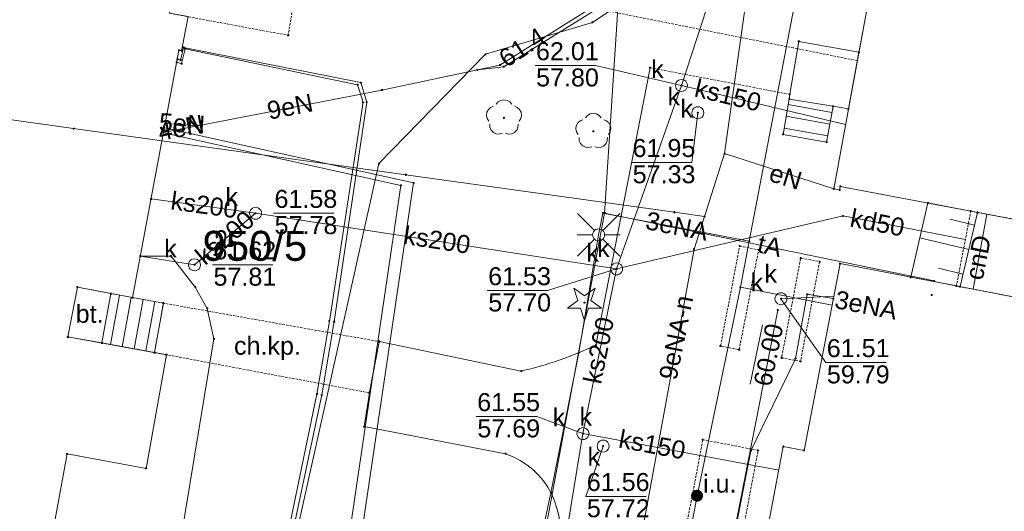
# Paper-space layout 'A-01 PLAN SYTUACYJNY' of a CAD drawing. Header units: millimetres. Extents: x 0 to 900, y 0 to 750.
# Tile 52 of 105: x 419 to 502, y 407 to 448. Entities that reach past the tile are written whole.
import ezdxf
from ezdxf.xclip import XClip

# ---------------------------------------------------------------- set-up
doc = ezdxf.new("R2010")
doc.units = ezdxf.units.MM
doc.header["$MEASUREMENT"] = 0
doc.header["$XCLIPFRAME"] = 0
for name, pattern in [('PRZER2-1', [1.5, 1, -0.5]), ('PRZER2_5-1', [3500, 2500, -1000]), ('PRZER3-1', [4000, 3000, -1000])]:
    doc.linetypes.add(name, pattern=pattern)
doc.layers.add('A_mapa_Nr_pióra__2', color=8, linetype='Continuous', lineweight=13)
doc.layers.add('A_podrys', color=7, linetype='Continuous')
doc.styles.add('STYL_AUTOMATYCZNY_1', font='arial.ttf')

# ---------------------------------------------------------------- blocks, each defined once
blk = doc.blocks.new('Rysunek_3_3', base_point=(-1239.757, 488.381))
at = {"layer": 'A_mapa_Nr_pióra__2', "linetype": 'Continuous', "lineweight": 13}
for points in [[(459.447, 444.675), (459.45, 444.652), (459.459, 444.63), (459.474, 444.612), (459.492, 444.598), (459.514, 444.589), (459.537, 444.585), (459.56, 444.589), (459.582, 444.598), (459.601, 444.612), (459.615, 444.63), (459.624, 444.652), (459.627, 444.675), (459.624, 444.699), (459.615, 444.72), (459.601, 444.739), (459.582, 444.753), (459.56, 444.762), (459.537, 444.765), (459.514, 444.762), (459.492, 444.753), (459.474, 444.739), (459.459, 444.72), (459.45, 444.699)], [(474.607, 442.975), (474.61, 442.952), (474.619, 442.93), (474.634, 442.912), (474.652, 442.898), (474.674, 442.889), (474.697, 442.885), (474.72, 442.889), (474.742, 442.898), (474.761, 442.912), (474.775, 442.93), (474.784, 442.952), (474.787, 442.975), (474.784, 442.999), (474.775, 443.02), (474.761, 443.039), (474.742, 443.053), (474.72, 443.062), (474.697, 443.065), (474.674, 443.062), (474.652, 443.053), (474.634, 443.039), (474.619, 443.02), (474.61, 442.999)], [(475.974, 440.696), (475.977, 440.673), (475.986, 440.651), (476.001, 440.632), (476.019, 440.618), (476.041, 440.609), (476.064, 440.606), (476.088, 440.609), (476.109, 440.618), (476.128, 440.632), (476.142, 440.651), (476.151, 440.673), (476.154, 440.696), (476.151, 440.719), (476.142, 440.741), (476.128, 440.76), (476.109, 440.774), (476.088, 440.783), (476.064, 440.786), (476.041, 440.783), (476.019, 440.774), (476.001, 440.76), (475.986, 440.741), (475.977, 440.719)], [(459.877, 440.185), (459.905, 440.19), (459.93, 440.203), (459.95, 440.223), (459.963, 440.248), (459.967, 440.275), (459.963, 440.303), (459.95, 440.328), (459.93, 440.348), (459.905, 440.361), (459.877, 440.365), (459.849, 440.361), (459.824, 440.348), (459.804, 440.328), (459.792, 440.303), (459.787, 440.275), (459.792, 440.248), (459.804, 440.223), (459.824, 440.203), (459.849, 440.19)], [(467.337, 439.065), (467.365, 439.07), (467.39, 439.083), (467.41, 439.103), (467.423, 439.128), (467.427, 439.155), (467.423, 439.183), (467.41, 439.208), (467.39, 439.228), (467.365, 439.241), (467.337, 439.245), (467.309, 439.241), (467.284, 439.228), (467.264, 439.208), (467.252, 439.183), (467.247, 439.155), (467.252, 439.128), (467.264, 439.103), (467.284, 439.083), (467.309, 439.07)], [(439.047, 432.315), (439.05, 432.292), (439.059, 432.27), (439.074, 432.252), (439.092, 432.238), (439.114, 432.229), (439.137, 432.225), (439.16, 432.229), (439.182, 432.238), (439.201, 432.252), (439.215, 432.27), (439.224, 432.292), (439.227, 432.315), (439.224, 432.339), (439.215, 432.36), (439.201, 432.379), (439.182, 432.393), (439.16, 432.402), (439.137, 432.405), (439.114, 432.402), (439.092, 432.393), (439.074, 432.379), (439.059, 432.36), (439.05, 432.339)], [(433.947, 428.015), (433.95, 427.992), (433.959, 427.97), (433.974, 427.952), (433.992, 427.938), (434.014, 427.929), (434.037, 427.925), (434.06, 427.929), (434.082, 427.938), (434.101, 427.952), (434.115, 427.97), (434.124, 427.992), (434.127, 428.015), (434.124, 428.039), (434.115, 428.06), (434.101, 428.079), (434.082, 428.093), (434.06, 428.102), (434.037, 428.105), (434.014, 428.102), (433.992, 428.093), (433.974, 428.079), (433.959, 428.06), (433.95, 428.039)], [(469.196, 427.672), (469.199, 427.649), (469.208, 427.627), (469.222, 427.608), (469.241, 427.594), (469.263, 427.585), (469.286, 427.582), (469.309, 427.585), (469.331, 427.594), (469.35, 427.608), (469.364, 427.627), (469.373, 427.649), (469.376, 427.672), (469.373, 427.695), (469.364, 427.717), (469.35, 427.736), (469.331, 427.75), (469.309, 427.759), (469.286, 427.762), (469.263, 427.759), (469.241, 427.75), (469.222, 427.736), (469.208, 427.717), (469.199, 427.695)], [(482.913, 425.187), (482.916, 425.164), (482.925, 425.142), (482.939, 425.124), (482.958, 425.109), (482.98, 425.1), (483.003, 425.097), (483.026, 425.1), (483.048, 425.109), (483.067, 425.124), (483.081, 425.142), (483.09, 425.164), (483.093, 425.187), (483.09, 425.21), (483.081, 425.232), (483.067, 425.251), (483.048, 425.265), (483.026, 425.274), (483.003, 425.277), (482.98, 425.274), (482.958, 425.265), (482.939, 425.251), (482.925, 425.232), (482.916, 425.21)], [(466.597, 424.765), (466.625, 424.77), (466.65, 424.783), (466.67, 424.803), (466.683, 424.828), (466.687, 424.855), (466.683, 424.883), (466.67, 424.908), (466.65, 424.928), (466.625, 424.941), (466.597, 424.945), (466.569, 424.941), (466.544, 424.928), (466.524, 424.908), (466.512, 424.883), (466.507, 424.855), (466.512, 424.828), (466.524, 424.803), (466.544, 424.783), (466.569, 424.77)], [(482.652, 424.233), (482.655, 424.209), (482.664, 424.188), (482.679, 424.169), (482.697, 424.155), (482.719, 424.146), (482.742, 424.143), (482.766, 424.146), (482.787, 424.155), (482.806, 424.169), (482.82, 424.188), (482.829, 424.209), (482.832, 424.233), (482.829, 424.256), (482.82, 424.278), (482.806, 424.296), (482.787, 424.311), (482.766, 424.32), (482.742, 424.323), (482.719, 424.32), (482.697, 424.311), (482.679, 424.296), (482.664, 424.278), (482.655, 424.256)], [(466.382, 413.933), (466.385, 413.91), (466.394, 413.888), (466.408, 413.869), (466.427, 413.855), (466.449, 413.846), (466.472, 413.843), (466.495, 413.846), (466.517, 413.855), (466.535, 413.869), (466.55, 413.888), (466.559, 413.91), (466.562, 413.933), (466.559, 413.956), (466.55, 413.978), (466.535, 413.997), (466.517, 414.011), (466.495, 414.02), (466.472, 414.023), (466.449, 414.02), (466.427, 414.011), (466.408, 413.997), (466.394, 413.978), (466.385, 413.956)], [(468.066, 412.897), (468.069, 412.874), (468.078, 412.852), (468.093, 412.833), (468.111, 412.819), (468.133, 412.81), (468.156, 412.807), (468.18, 412.81), (468.201, 412.819), (468.22, 412.833), (468.234, 412.852), (468.243, 412.874), (468.246, 412.897), (468.243, 412.92), (468.234, 412.942), (468.22, 412.961), (468.201, 412.975), (468.18, 412.984), (468.156, 412.987), (468.133, 412.984), (468.111, 412.975), (468.093, 412.961), (468.078, 412.942), (468.069, 412.92)], [(475.497, 408.755), (475.514, 408.626), (475.564, 408.505), (475.644, 408.402), (475.747, 408.322), (475.868, 408.273), (475.997, 408.255), (476.127, 408.273), (476.247, 408.322), (476.351, 408.402), (476.43, 408.505), (476.48, 408.626), (476.497, 408.755), (476.48, 408.885), (476.43, 409.005), (476.351, 409.109), (476.247, 409.188), (476.127, 409.238), (475.997, 409.255), (475.868, 409.238), (475.747, 409.188), (475.644, 409.109), (475.564, 409.005), (475.514, 408.885)]]:
    blk.add_hatch(color=8, dxfattribs=at).paths.add_polyline_path(points)
at = {"layer": 'A_mapa_Nr_pióra__2', "color": 8, "linetype": 'Continuous', "lineweight": 13, "ltscale": 0.2, "flags": 128}
for points in [[(301.773, 580.211), (445.817, 553.215), (426.937, 454.795), (437.717, 452.735), (437.597, 452.255), (432.717, 453.135), (431.957, 448.995), (433.497, 448.715), (432.957, 445.875), (432.737, 445.895), (428.857, 425.275), (424.257, 426.155), (423.457, 421.995), (431.697, 420.515), (429.997, 411.035), (423.397, 412.235), (420.337, 395.615), (348.397, 409.235)], [(478.299, 437.295), (480.942, 456.046), (487.331, 468.395), (489.843, 481.109), (479.723, 483.028), (486.083, 513.712), (487.345, 518.934)], [(478.829, 507.56), (473.828, 484.145), (470.825, 471.525), (468.28, 432.335), (461.755, 397.381)], [(535.013, 496.627), (534.257, 492.555), (533.557, 491.115), (526.877, 464.735), (491.357, 470.575), (490.777, 467.235), (488.837, 462.675), (467.257, 448.235), (458.337, 445.575), (449.437, 436.455), (434.517, 369.515), (352.337, 384.355), (343.957, 404.295), (337.957, 418.795), (335.057, 431.195), (336.257, 439.715), (341.909, 465.907)], [(480.357, 429.975), (484.857, 453.515), (489.137, 476.755), (510.397, 472.715), (512.317, 480.295), (514.997, 494.235)], [(328.887, 466.595), (327.488, 457.093), (377.798, 447.583), (399.808, 443.422), (413.565, 440.822), (423.942, 439.379), (451.684, 435.522), (474.112, 432.404), (476.623, 432.055)], [(483.43, 466.923), (480.148, 459.708), (474.697, 442.975)], [(457.657, 444.275), (459.537, 444.675), (486.697, 461.695), (489.417, 463.175)], [(457.657, 444.275), (459.857, 444.535), (486.997, 461.415), (489.417, 463.175)], [(459.537, 444.675), (486.697, 461.695)], [(486.997, 461.415), (459.857, 444.535)], [(471.137, 313.655), (460.097, 315.315), (462.257, 327.975), (464.117, 342.075), (465.337, 350.735), (460.197, 358.395), (453.097, 368.815), (447.197, 376.515), (440.077, 388.815), (439.077, 391.215), (439.437, 393.995), (444.257, 417.235), (445.297, 423.315), (448.117, 441.575), (447.657, 443.035), (433.257, 446.035), (432.957, 444.795), (432.557, 444.895)], [(471.137, 313.655), (460.097, 315.315), (462.257, 327.975), (464.117, 342.075), (465.337, 350.735), (460.197, 358.395), (453.097, 368.815), (447.197, 376.515), (440.077, 388.815), (439.077, 391.215), (439.437, 393.995), (444.257, 417.235), (445.297, 423.315), (448.117, 441.575), (447.657, 443.035), (433.257, 446.035), (432.957, 444.795), (432.557, 444.895)], [(432.617, 445.155), (432.877, 445.095), (433.117, 446.155), (447.937, 443.215), (448.417, 441.595), (445.697, 423.275), (444.657, 417.155), (439.737, 393.935), (439.397, 391.295), (440.337, 388.935), (447.457, 376.695), (453.377, 368.975), (460.477, 358.535), (465.597, 350.695), (464.337, 342.035), (462.537, 327.995), (460.357, 315.475), (471.177, 313.855)], [(434.297, 439.615), (449.677, 442.595), (457.657, 444.275)], [(474.697, 442.975), (467.511, 444.634), (462.471, 444.634)], [(474.697, 442.975), (469.286, 427.672)], [(474.697, 442.975), (488.403, 439.725)], [(459.229, 441.402), (459.396, 441.601), (459.621, 441.73), (459.877, 441.775), (460.133, 441.73), (460.358, 441.601), (460.526, 441.402)], [(458.605, 440.007), (458.468, 440.227), (458.414, 440.482), (458.451, 440.739), (458.573, 440.968), (458.765, 441.143), (459.006, 441.24)], [(460.748, 441.24), (460.989, 441.143), (461.182, 440.968), (461.304, 440.739), (461.34, 440.482), (461.286, 440.227), (461.149, 440.007)], [(476.064, 440.696), (475.575, 436.558), (470.535, 436.558)], [(487.266, 440.729), (483.618, 441.39)], [(466.065, 438.887), (465.928, 439.107), (465.874, 439.362), (465.911, 439.619), (466.033, 439.848), (466.225, 440.023), (466.466, 440.12)], [(466.689, 440.282), (466.856, 440.481), (467.081, 440.61), (467.337, 440.655), (467.593, 440.61), (467.818, 440.481), (467.986, 440.282)], [(468.208, 440.12), (468.449, 440.023), (468.642, 439.848), (468.764, 439.619), (468.8, 439.362), (468.746, 439.107), (468.609, 438.887)], [(487.087, 439.745), (483.444, 440.406)], [(431.457, 439.055), (434.297, 439.615)], [(431.521, 439.43), (452.329, 434.841), (445.094, 385.977), (435.039, 318.754), (489.521, 308.747)], [(431.597, 439.795), (434.297, 439.615)], [(459.74, 438.983), (459.487, 438.92), (459.229, 438.948), (458.996, 439.062), (458.815, 439.249), (458.709, 439.486), (458.69, 439.745)], [(461.064, 439.745), (461.045, 439.486), (460.939, 439.249), (460.759, 439.062), (460.525, 438.948), (460.267, 438.92), (460.015, 438.983)], [(486.909, 438.762), (483.27, 439.421)], [(486.668, 241.605), (487.062, 241.534), (488.271, 248.224), (481.991, 308.633), (481.817, 310.215), (433.937, 318.115), (434.159, 319.633), (444.112, 386.164), (451.272, 434.634), (431.441, 439.01)], [(467.2, 437.863), (466.947, 437.8), (466.689, 437.828), (466.456, 437.942), (466.275, 438.129), (466.169, 438.366), (466.15, 438.625)], [(468.524, 438.625), (468.505, 438.366), (468.399, 438.129), (468.219, 437.942), (467.985, 437.828), (467.727, 437.8), (467.475, 437.863)], [(464.313, 367.65), (469.595, 395.894), (475.751, 429.331), (478.299, 437.295)], [(478.299, 437.295), (487.411, 434.353)], [(439.137, 432.315), (430.417, 433.515)], [(439.137, 432.315), (434.037, 428.015), (429.517, 428.735)], [(469.286, 427.672), (439.137, 432.315)], [(440.637, 432.315), (445.677, 432.315)], [(467.424, 430.869), (466.009, 432.283)], [(479.617, 426.135), (480.357, 429.975), (468.137, 432.335), (467.777, 430.515)], [(468.131, 430.869), (469.545, 432.283)], [(495.784, 426.606), (495.795, 426.666), (468.28, 432.335)], [(469.286, 427.672), (488.197, 432.095), (498.403, 430.134)], [(499.171, 431.332), (497.122, 431.816)], [(499.067, 425.975), (500.195, 432.244)], [(467.777, 430.515), (466.117, 420.675), (463.797, 408.995), (463.037, 405.475), (455.377, 363.155), (452.857, 353.795)], [(467.277, 430.515), (465.977, 430.515)], [(467.424, 430.162), (466.009, 428.748)], [(468.131, 430.162), (469.545, 428.748)], [(468.277, 430.515), (469.577, 430.515)], [(498.687, 429.285), (494.598, 430.252)], [(426.177, 364.815), (426.357, 365.475), (435.657, 421.835), (435.097, 424.375), (434.097, 426.155), (432.077, 428.735), (429.517, 428.735)], [(435.537, 428.015), (440.577, 428.015)], [(469.286, 427.672), (463.519, 425.865), (458.479, 425.865)], [(469.286, 427.672), (466.472, 413.933)], [(549.197, 345.435), (524.717, 350.095), (533.957, 398.675), (519.677, 401.395), (510.497, 352.795), (503.817, 354.075), (503.797, 353.975), (473.137, 359.795), (483.197, 412.855), (484.937, 412.535), (487.937, 428.115), (504.577, 424.915), (504.777, 425.935), (510.377, 424.855), (510.197, 423.835), (523.597, 421.315), (522.657, 416.435), (548.137, 411.715)], [(498.204, 427.239), (496.163, 427.721)], [(523.577, 344.095), (466.117, 355.015), (468.157, 367.395), (470.057, 377.355), (472.117, 388.255), (474.017, 398.215), (475.997, 408.755), (479.617, 426.135)], [(479.617, 426.135), (487.271, 424.657)], [(427.77, 425.481), (427.021, 421.364)], [(428.753, 425.295), (428.005, 421.185)], [(429.737, 425.119), (428.989, 421.006)], [(487.375, 425.193), (485.197, 425.555), (484.217, 420.175), (480.501, 412.507), (475.483, 386.799), (472.243, 384.317), (468.627, 364.673), (466.053, 360.459), (465.167, 349.117), (464.809, 338.163), (462.611, 324.181), (465.469, 320.743), (465.291, 313.307), (463.203, 295.943), (463.185, 285.431), (468.325, 272.343), (472.127, 258.193), (487.409, 255.291), (486.803, 250.607), (488.361, 248.589), (487.107, 240.983), (487.637, 240.815)], [(483.003, 425.187), (487.413, 425.394)], [(483.003, 425.187), (486.753, 419.863), (491.793, 419.863)], [(430.721, 424.943), (429.973, 420.827)], [(468.857, 353.595), (482.737, 424.235)], [(480.447, 418.059), (481.462, 422.995)], [(466.117, 420.675), (463.797, 408.995)], [(466.472, 413.933), (462.607, 415.358), (457.567, 415.358)], [(466.472, 413.933), (462.469, 389.638)], [(466.472, 413.933), (482.825, 410.891)], [(468.156, 412.897), (466.715, 408.697), (471.755, 408.697)]]:
    blk.add_lwpolyline(points, dxfattribs=at)
for points in [[(577.275, 449.527), (576.687, 449.637), (576.631, 449.341), (535.335, 457.199), (535.771, 459.559), (529.479, 460.725), (529.343, 459.997), (493.967, 466.553), (494.021, 466.849), (493.431, 466.957), (487.411, 434.353), (487.903, 434.263), (487.957, 434.555), (558.212, 421.285), (558.337, 421.255), (569.857, 419.075), (571.637, 418.715)], [(354.797, 463.555), (349.397, 434.655), (346.457, 435.215), (344.057, 422.195), (346.437, 421.775), (345.577, 417.095), (349.697, 416.355), (348.397, 409.235), (420.337, 395.615), (423.397, 412.235), (429.997, 411.035), (431.697, 420.515), (423.457, 421.995), (424.257, 426.155), (428.857, 425.275), (432.737, 445.895), (432.957, 445.875), (433.497, 448.715), (431.957, 448.995), (432.717, 453.135), (437.597, 452.255), (437.717, 452.735), (426.937, 454.795), (426.137, 450.195)], [(467.212, 448.22), (467.212, 448.251), (467.241, 448.28), (467.273, 448.28), (467.302, 448.251), (467.302, 448.22), (467.273, 448.19), (467.241, 448.19)], [(441.812, 447.14), (441.812, 447.171), (441.841, 447.2), (441.873, 447.2), (441.902, 447.171), (441.902, 447.14), (441.873, 447.11), (441.841, 447.11)], [(484.497, 446.655), (489.513, 445.739), (488.641, 441.016), (487.357, 441.235), (483.697, 441.835), (483.737, 442.235)], [(484.452, 446.64), (484.452, 446.671), (484.481, 446.7), (484.513, 446.7), (484.542, 446.671), (484.542, 446.64), (484.513, 446.61), (484.481, 446.61)], [(432.692, 445.88), (432.692, 445.911), (432.721, 445.94), (432.753, 445.94), (432.782, 445.911), (432.782, 445.88), (432.753, 445.85), (432.721, 445.85)], [(432.912, 445.86), (432.912, 445.891), (432.941, 445.92), (432.973, 445.92), (433.002, 445.891), (433.002, 445.86), (432.973, 445.83), (432.941, 445.83)], [(433.072, 446.14), (433.072, 446.171), (433.101, 446.2), (433.133, 446.2), (433.162, 446.171), (433.162, 446.14), (433.133, 446.11), (433.101, 446.11)], [(433.212, 446.02), (433.212, 446.051), (433.241, 446.08), (433.273, 446.08), (433.302, 446.051), (433.302, 446.02), (433.273, 445.99), (433.241, 445.99)], [(458.292, 445.56), (458.292, 445.591), (458.321, 445.62), (458.353, 445.62), (458.382, 445.591), (458.382, 445.56), (458.353, 445.53), (458.321, 445.53)], [(489.468, 445.723), (489.468, 445.755), (489.497, 445.784), (489.529, 445.784), (489.558, 445.755), (489.558, 445.723), (489.529, 445.694), (489.497, 445.694)], [(432.512, 444.88), (432.512, 444.911), (432.541, 444.94), (432.573, 444.94), (432.602, 444.911), (432.602, 444.88), (432.573, 444.85), (432.541, 444.85)], [(432.572, 445.14), (432.572, 445.171), (432.601, 445.2), (432.633, 445.2), (432.662, 445.171), (432.662, 445.14), (432.633, 445.11), (432.601, 445.11)], [(432.832, 445.08), (432.832, 445.111), (432.861, 445.14), (432.893, 445.14), (432.922, 445.111), (432.922, 445.08), (432.893, 445.05), (432.861, 445.05)], [(432.912, 444.78), (432.912, 444.811), (432.941, 444.84), (432.973, 444.84), (433.002, 444.811), (433.002, 444.78), (432.973, 444.75), (432.941, 444.75)], [(457.612, 444.26), (457.612, 444.291), (457.641, 444.32), (457.673, 444.32), (457.702, 444.291), (457.702, 444.26), (457.673, 444.23), (457.641, 444.23)], [(459.492, 444.66), (459.492, 444.691), (459.521, 444.72), (459.553, 444.72), (459.582, 444.691), (459.582, 444.66), (459.553, 444.63), (459.521, 444.63)], [(459.812, 444.52), (459.812, 444.551), (459.841, 444.58), (459.873, 444.58), (459.902, 444.551), (459.902, 444.52), (459.873, 444.49), (459.841, 444.49)], [(472.032, 444.44), (472.032, 444.471), (472.061, 444.5), (472.093, 444.5), (472.122, 444.471), (472.122, 444.44), (472.093, 444.41), (472.061, 444.41)], [(447.892, 443.2), (447.892, 443.231), (447.921, 443.26), (447.953, 443.26), (447.982, 443.231), (447.982, 443.2), (447.953, 443.17), (447.921, 443.17)], [(474.697, 443.475), (474.827, 443.458), (474.947, 443.408), (475.051, 443.329), (475.13, 443.225), (475.18, 443.105), (475.197, 442.975), (475.18, 442.846), (475.13, 442.725), (475.051, 442.622), (474.947, 442.542), (474.827, 442.493), (474.697, 442.475), (474.568, 442.493), (474.447, 442.542), (474.344, 442.622), (474.264, 442.725), (474.214, 442.846), (474.197, 442.975), (474.214, 443.105), (474.264, 443.225), (474.344, 443.329), (474.447, 443.408), (474.568, 443.458)], [(474.697, 443.475), (474.827, 443.458), (474.947, 443.408), (475.051, 443.329), (475.13, 443.225), (475.18, 443.105), (475.197, 442.975), (475.18, 442.846), (475.13, 442.725), (475.051, 442.622), (474.947, 442.542), (474.827, 442.493), (474.697, 442.475), (474.568, 442.493), (474.447, 442.542), (474.344, 442.622), (474.264, 442.725), (474.214, 442.846), (474.197, 442.975), (474.214, 443.105), (474.264, 443.225), (474.344, 443.329), (474.447, 443.408), (474.568, 443.458)], [(447.612, 443.02), (447.612, 443.051), (447.641, 443.08), (447.673, 443.08), (447.702, 443.051), (447.702, 443.02), (447.673, 442.99), (447.641, 442.99)], [(449.632, 442.58), (449.632, 442.611), (449.661, 442.64), (449.693, 442.64), (449.722, 442.611), (449.722, 442.58), (449.693, 442.55), (449.661, 442.55)], [(448.072, 441.56), (448.072, 441.591), (448.101, 441.62), (448.133, 441.62), (448.162, 441.591), (448.162, 441.56), (448.133, 441.53), (448.101, 441.53)], [(448.372, 441.58), (448.372, 441.611), (448.401, 441.64), (448.433, 441.64), (448.462, 441.611), (448.462, 441.58), (448.433, 441.55), (448.401, 441.55)], [(483.697, 441.835), (487.357, 441.235), (486.817, 438.255), (483.177, 438.895)], [(483.652, 441.82), (483.652, 441.851), (483.681, 441.88), (483.713, 441.88), (483.742, 441.851), (483.742, 441.82), (483.713, 441.79), (483.681, 441.79)], [(483.692, 442.22), (483.692, 442.251), (483.721, 442.28), (483.753, 442.28), (483.782, 442.251), (483.782, 442.22), (483.753, 442.19), (483.721, 442.19)], [(476.064, 441.196), (476.194, 441.179), (476.314, 441.129), (476.418, 441.05), (476.497, 440.946), (476.547, 440.825), (476.564, 440.696), (476.547, 440.567), (476.497, 440.446), (476.418, 440.343), (476.314, 440.263), (476.194, 440.213), (476.064, 440.196), (475.935, 440.213), (475.814, 440.263), (475.711, 440.343), (475.631, 440.446), (475.581, 440.567), (475.564, 440.696), (475.581, 440.825), (475.631, 440.946), (475.711, 441.05), (475.814, 441.129), (475.935, 441.179)], [(487.312, 441.22), (487.312, 441.251), (487.341, 441.28), (487.373, 441.28), (487.402, 441.251), (487.402, 441.22), (487.373, 441.19), (487.341, 441.19)], [(488.596, 441), (488.596, 441.032), (488.625, 441.061), (488.657, 441.061), (488.686, 441.032), (488.686, 441), (488.657, 440.971), (488.625, 440.971)], [(423.897, 439.363), (423.897, 439.395), (423.926, 439.424), (423.958, 439.424), (423.987, 439.395), (423.987, 439.363), (423.958, 439.334), (423.926, 439.334)], [(431.412, 439.04), (431.412, 439.071), (431.441, 439.1), (431.473, 439.1), (431.502, 439.071), (431.502, 439.04), (431.473, 439.01), (431.441, 439.01)], [(431.552, 439.78), (431.552, 439.811), (431.581, 439.84), (431.613, 439.84), (431.642, 439.811), (431.642, 439.78), (431.613, 439.75), (431.581, 439.75)], [(434.252, 439.6), (434.252, 439.631), (434.281, 439.66), (434.313, 439.66), (434.342, 439.631), (434.342, 439.6), (434.313, 439.57), (434.281, 439.57)], [(483.132, 438.88), (483.132, 438.911), (483.161, 438.94), (483.193, 438.94), (483.222, 438.911), (483.222, 438.88), (483.193, 438.85), (483.161, 438.85)], [(486.772, 438.24), (486.772, 438.271), (486.801, 438.3), (486.833, 438.3), (486.862, 438.271), (486.862, 438.24), (486.833, 438.21), (486.801, 438.21)], [(478.254, 437.279), (478.254, 437.311), (478.283, 437.34), (478.315, 437.34), (478.344, 437.311), (478.344, 437.279), (478.315, 437.25), (478.283, 437.25)], [(449.392, 436.44), (449.392, 436.471), (449.421, 436.5), (449.453, 436.5), (449.482, 436.471), (449.482, 436.44), (449.453, 436.41), (449.421, 436.41)], [(451.639, 435.507), (451.639, 435.538), (451.668, 435.567), (451.7, 435.567), (451.729, 435.538), (451.729, 435.507), (451.7, 435.477), (451.668, 435.477)], [(451.227, 434.618), (451.227, 434.65), (451.256, 434.679), (451.288, 434.679), (451.317, 434.65), (451.317, 434.618), (451.288, 434.589), (451.256, 434.589)], [(452.284, 434.825), (452.284, 434.857), (452.313, 434.886), (452.345, 434.886), (452.374, 434.857), (452.374, 434.825), (452.345, 434.796), (452.313, 434.796)], [(487.366, 434.337), (487.366, 434.369), (487.395, 434.398), (487.427, 434.398), (487.456, 434.369), (487.456, 434.337), (487.427, 434.308), (487.395, 434.308)], [(487.858, 434.247), (487.858, 434.279), (487.887, 434.308), (487.919, 434.308), (487.948, 434.279), (487.948, 434.247), (487.919, 434.218), (487.887, 434.218)], [(487.912, 434.539), (487.912, 434.571), (487.941, 434.6), (487.973, 434.6), (488.002, 434.571), (488.002, 434.539), (487.973, 434.51), (487.941, 434.51)], [(430.372, 433.5), (430.372, 433.531), (430.401, 433.56), (430.433, 433.56), (430.462, 433.531), (430.462, 433.5), (430.433, 433.47), (430.401, 433.47)], [(439.137, 432.815), (439.267, 432.798), (439.387, 432.748), (439.491, 432.669), (439.57, 432.565), (439.62, 432.445), (439.637, 432.315), (439.62, 432.186), (439.57, 432.065), (439.491, 431.962), (439.387, 431.882), (439.267, 431.833), (439.137, 431.815), (439.008, 431.833), (438.887, 431.882), (438.784, 431.962), (438.704, 432.065), (438.654, 432.186), (438.637, 432.315), (438.654, 432.445), (438.704, 432.565), (438.784, 432.669), (438.887, 432.748), (439.008, 432.798)], [(495.232, 433.16), (495.232, 433.191), (495.261, 433.22), (495.293, 433.22), (495.322, 433.191), (495.322, 433.16), (495.293, 433.13), (495.261, 433.13)], [(498.812, 432.48), (498.812, 432.512), (498.841, 432.541), (498.873, 432.541), (498.902, 432.512), (498.902, 432.48), (498.873, 432.451), (498.841, 432.451)], [(468.092, 432.32), (468.092, 432.351), (468.121, 432.38), (468.153, 432.38), (468.182, 432.351), (468.182, 432.32), (468.153, 432.29), (468.121, 432.29)], [(468.235, 432.319), (468.235, 432.351), (468.264, 432.38), (468.296, 432.38), (468.325, 432.351), (468.325, 432.319), (468.296, 432.29), (468.264, 432.29)], [(474.067, 432.388), (474.067, 432.42), (474.096, 432.449), (474.128, 432.449), (474.157, 432.42), (474.157, 432.388), (474.128, 432.359), (474.096, 432.359)], [(476.578, 432.039), (476.578, 432.071), (476.607, 432.1), (476.639, 432.1), (476.668, 432.071), (476.668, 432.039), (476.639, 432.01), (476.607, 432.01)], [(488.152, 432.08), (488.152, 432.111), (488.181, 432.14), (488.213, 432.14), (488.242, 432.111), (488.242, 432.08), (488.213, 432.05), (488.181, 432.05)], [(499.372, 432.36), (499.372, 432.391), (499.401, 432.42), (499.433, 432.42), (499.462, 432.391), (499.462, 432.36), (499.433, 432.33), (499.401, 432.33)], [(467.777, 431.015), (467.907, 430.998), (468.027, 430.948), (468.131, 430.869), (468.21, 430.765), (468.26, 430.645), (468.277, 430.515), (468.26, 430.386), (468.21, 430.265), (468.131, 430.162), (468.027, 430.082), (467.907, 430.033), (467.777, 430.015), (467.648, 430.033), (467.527, 430.082), (467.424, 430.162), (467.344, 430.265), (467.294, 430.386), (467.277, 430.515), (467.294, 430.645), (467.344, 430.765), (467.424, 430.869), (467.527, 430.948), (467.648, 430.998)], [(480.312, 429.96), (480.312, 429.991), (480.341, 430.02), (480.373, 430.02), (480.402, 429.991), (480.402, 429.96), (480.373, 429.93), (480.341, 429.93)], [(475.706, 429.315), (475.706, 429.347), (475.735, 429.376), (475.767, 429.376), (475.796, 429.347), (475.796, 429.315), (475.767, 429.286), (475.735, 429.286)], [(479.512, 429.56), (479.512, 429.591), (479.541, 429.62), (479.573, 429.62), (479.602, 429.591), (479.602, 429.56), (479.573, 429.53), (479.541, 429.53)], [(481.092, 429.24), (481.092, 429.271), (481.121, 429.3), (481.153, 429.3), (481.182, 429.271), (481.182, 429.24), (481.153, 429.21), (481.121, 429.21)], [(429.472, 428.72), (429.472, 428.751), (429.501, 428.78), (429.533, 428.78), (429.562, 428.751), (429.562, 428.72), (429.533, 428.69), (429.501, 428.69)], [(432.032, 428.72), (432.032, 428.751), (432.061, 428.78), (432.093, 428.78), (432.122, 428.751), (432.122, 428.72), (432.093, 428.69), (432.061, 428.69)], [(434.037, 428.515), (434.167, 428.498), (434.287, 428.448), (434.391, 428.369), (434.47, 428.265), (434.52, 428.145), (434.537, 428.015), (434.52, 427.886), (434.47, 427.765), (434.391, 427.662), (434.287, 427.582), (434.167, 427.533), (434.037, 427.515), (433.908, 427.533), (433.787, 427.582), (433.684, 427.662), (433.604, 427.765), (433.554, 427.886), (433.537, 428.015), (433.554, 428.145), (433.604, 428.265), (433.684, 428.369), (433.787, 428.448), (433.908, 428.498)], [(484.612, 428.56), (484.612, 428.591), (484.641, 428.62), (484.673, 428.62), (484.702, 428.591), (484.702, 428.56), (484.673, 428.53), (484.641, 428.53)], [(469.286, 428.172), (469.416, 428.155), (469.536, 428.105), (469.64, 428.026), (469.719, 427.922), (469.769, 427.801), (469.786, 427.672), (469.769, 427.543), (469.719, 427.422), (469.64, 427.319), (469.536, 427.239), (469.416, 427.189), (469.286, 427.172), (469.157, 427.189), (469.036, 427.239), (468.933, 427.319), (468.853, 427.422), (468.803, 427.543), (468.786, 427.672), (468.803, 427.801), (468.853, 427.922), (468.933, 428.026), (469.036, 428.105), (469.157, 428.155)], [(469.286, 428.172), (469.416, 428.155), (469.536, 428.105), (469.64, 428.026), (469.719, 427.922), (469.769, 427.801), (469.786, 427.672), (469.769, 427.543), (469.719, 427.422), (469.64, 427.319), (469.536, 427.239), (469.416, 427.189), (469.286, 427.172), (469.157, 427.189), (469.036, 427.239), (468.933, 427.319), (468.853, 427.422), (468.803, 427.543), (468.786, 427.672), (468.803, 427.801), (468.853, 427.922), (468.933, 428.026), (469.036, 428.105), (469.157, 428.155)], [(486.192, 428.26), (486.192, 428.291), (486.221, 428.32), (486.253, 428.32), (486.282, 428.291), (486.282, 428.26), (486.253, 428.23), (486.221, 428.23)], [(487.892, 428.1), (487.892, 428.131), (487.921, 428.16), (487.953, 428.16), (487.982, 428.131), (487.982, 428.1), (487.953, 428.07), (487.921, 428.07)], [(493.792, 426.96), (493.792, 426.991), (493.821, 427.02), (493.853, 427.02), (493.882, 426.991), (493.882, 426.96), (493.853, 426.93), (493.821, 426.93)], [(495.75, 426.651), (495.75, 426.682), (495.779, 426.711), (495.811, 426.711), (495.84, 426.682), (495.84, 426.651), (495.811, 426.621), (495.779, 426.621)], [(424.212, 426.14), (424.212, 426.171), (424.241, 426.2), (424.273, 426.2), (424.302, 426.171), (424.302, 426.14), (424.273, 426.11), (424.241, 426.11)], [(434.052, 426.14), (434.052, 426.171), (434.081, 426.2), (434.113, 426.2), (434.142, 426.171), (434.142, 426.14), (434.113, 426.11), (434.081, 426.11)], [(467.142, 425.033), (468.024, 424.392), (466.934, 424.392), (466.597, 423.355), (466.26, 424.392), (465.171, 424.392), (466.052, 425.033), (465.715, 426.069), (466.597, 425.428), (467.479, 426.069)], [(479.572, 426.12), (479.572, 426.151), (479.601, 426.18), (479.633, 426.18), (479.662, 426.151), (479.662, 426.12), (479.633, 426.09), (479.601, 426.09)], [(497.61, 426.231), (497.61, 426.262), (497.64, 426.292), (497.671, 426.292), (497.7, 426.262), (497.7, 426.231), (497.671, 426.202), (497.64, 426.202)], [(497.912, 426.18), (497.912, 426.211), (497.941, 426.24), (497.973, 426.24), (498.002, 426.211), (498.002, 426.18), (497.973, 426.15), (497.941, 426.15)], [(427.057, 425.615), (428.857, 425.275), (431.437, 424.815), (430.697, 420.695), (426.297, 421.495)], [(427.012, 425.6), (427.012, 425.631), (427.041, 425.66), (427.073, 425.66), (427.102, 425.631), (427.102, 425.6), (427.073, 425.57), (427.041, 425.57)], [(428.812, 425.26), (428.812, 425.291), (428.841, 425.32), (428.873, 425.32), (428.902, 425.291), (428.902, 425.26), (428.873, 425.23), (428.841, 425.23)], [(483.003, 425.687), (483.132, 425.67), (483.253, 425.62), (483.356, 425.541), (483.436, 425.437), (483.486, 425.317), (483.503, 425.187), (483.486, 425.058), (483.436, 424.937), (483.356, 424.834), (483.253, 424.754), (483.132, 424.704), (483.003, 424.687), (482.873, 424.704), (482.753, 424.754), (482.649, 424.834), (482.57, 424.937), (482.52, 425.058), (482.503, 425.187), (482.52, 425.317), (482.57, 425.437), (482.649, 425.541), (482.753, 425.62), (482.873, 425.67)], [(483.003, 425.687), (483.132, 425.67), (483.253, 425.62), (483.356, 425.541), (483.436, 425.437), (483.486, 425.317), (483.503, 425.187), (483.486, 425.058), (483.436, 424.937), (483.356, 424.834), (483.253, 424.754), (483.132, 424.704), (483.003, 424.687), (482.873, 424.704), (482.753, 424.754), (482.649, 424.834), (482.57, 424.937), (482.52, 425.058), (482.503, 425.187), (482.52, 425.317), (482.57, 425.437), (482.649, 425.541), (482.753, 425.62), (482.873, 425.67)], [(485.152, 425.54), (485.152, 425.571), (485.181, 425.6), (485.213, 425.6), (485.242, 425.571), (485.242, 425.54), (485.213, 425.51), (485.181, 425.51)], [(487.33, 425.178), (487.33, 425.209), (487.359, 425.238), (487.391, 425.238), (487.42, 425.209), (487.42, 425.178), (487.391, 425.148), (487.359, 425.148)], [(495.54, 425.469), (495.54, 425.501), (495.569, 425.53), (495.601, 425.53), (495.63, 425.501), (495.63, 425.469), (495.601, 425.44), (495.569, 425.44)], [(431.392, 424.8), (431.392, 424.831), (431.421, 424.86), (431.453, 424.86), (431.482, 424.831), (431.482, 424.8), (431.453, 424.77), (431.421, 424.77)], [(435.052, 424.36), (435.052, 424.391), (435.081, 424.42), (435.113, 424.42), (435.142, 424.391), (435.142, 424.36), (435.113, 424.33), (435.081, 424.33)], [(482.692, 424.22), (482.692, 424.251), (482.721, 424.28), (482.753, 424.28), (482.782, 424.251), (482.782, 424.22), (482.753, 424.19), (482.721, 424.19)], [(445.252, 423.3), (445.252, 423.331), (445.281, 423.36), (445.313, 423.36), (445.342, 423.331), (445.342, 423.3), (445.313, 423.27), (445.281, 423.27)], [(445.652, 423.26), (445.652, 423.291), (445.681, 423.32), (445.713, 423.32), (445.742, 423.291), (445.742, 423.26), (445.713, 423.23), (445.681, 423.23)], [(423.412, 421.98), (423.412, 422.011), (423.441, 422.04), (423.473, 422.04), (423.502, 422.011), (423.502, 421.98), (423.473, 421.95), (423.441, 421.95)], [(435.612, 421.82), (435.612, 421.851), (435.641, 421.88), (435.673, 421.88), (435.702, 421.851), (435.702, 421.82), (435.673, 421.79), (435.641, 421.79)], [(426.252, 421.48), (426.252, 421.511), (426.281, 421.54), (426.313, 421.54), (426.342, 421.511), (426.342, 421.48), (426.313, 421.45), (426.281, 421.45)], [(449.412, 421.6), (449.412, 421.631), (449.441, 421.66), (449.473, 421.66), (449.502, 421.631), (449.502, 421.6), (449.473, 421.57), (449.441, 421.57)], [(467.512, 421.3), (467.512, 421.331), (467.541, 421.36), (467.573, 421.36), (467.602, 421.331), (467.602, 421.3), (467.573, 421.27), (467.541, 421.27)], [(477.912, 421.22), (477.912, 421.251), (477.941, 421.28), (477.973, 421.28), (478.002, 421.251), (478.002, 421.22), (477.973, 421.19), (477.941, 421.19)], [(479.472, 420.92), (479.472, 420.951), (479.501, 420.98), (479.533, 420.98), (479.562, 420.951), (479.562, 420.92), (479.533, 420.89), (479.501, 420.89)], [(430.652, 420.68), (430.652, 420.711), (430.681, 420.74), (430.713, 420.74), (430.742, 420.711), (430.742, 420.68), (430.713, 420.65), (430.681, 420.65)], [(431.652, 420.5), (431.652, 420.531), (431.681, 420.56), (431.713, 420.56), (431.742, 420.531), (431.742, 420.5), (431.713, 420.47), (431.681, 420.47)], [(466.072, 420.66), (466.072, 420.691), (466.101, 420.72), (466.133, 420.72), (466.162, 420.691), (466.162, 420.66), (466.133, 420.63), (466.101, 420.63)], [(466.072, 420.66), (466.072, 420.691), (466.101, 420.72), (466.133, 420.72), (466.162, 420.691), (466.162, 420.66), (466.133, 420.63), (466.101, 420.63)], [(483.012, 420.24), (483.012, 420.271), (483.041, 420.3), (483.073, 420.3), (483.102, 420.271), (483.102, 420.24), (483.073, 420.21), (483.041, 420.21)], [(484.172, 420.16), (484.172, 420.191), (484.201, 420.22), (484.233, 420.22), (484.262, 420.191), (484.262, 420.16), (484.233, 420.13), (484.201, 420.13)], [(484.592, 419.94), (484.592, 419.971), (484.621, 420), (484.653, 420), (484.682, 419.971), (484.682, 419.94), (484.653, 419.91), (484.621, 419.91)], [(461.272, 419.14), (461.272, 419.171), (461.301, 419.2), (461.333, 419.2), (461.362, 419.171), (461.362, 419.14), (461.333, 419.11), (461.301, 419.11)], [(444.212, 417.22), (444.212, 417.251), (444.241, 417.28), (444.273, 417.28), (444.302, 417.251), (444.302, 417.22), (444.273, 417.19), (444.241, 417.19)], [(444.612, 417.14), (444.612, 417.171), (444.641, 417.2), (444.673, 417.2), (444.702, 417.171), (444.702, 417.14), (444.673, 417.11), (444.641, 417.11)], [(448.592, 417.32), (448.592, 417.351), (448.621, 417.38), (448.653, 417.38), (448.682, 417.351), (448.682, 417.32), (448.653, 417.29), (448.621, 417.29)], [(448.152, 414.5), (448.152, 414.531), (448.181, 414.56), (448.213, 414.56), (448.242, 414.531), (448.242, 414.5), (448.213, 414.47), (448.181, 414.47)], [(466.472, 414.433), (466.601, 414.416), (466.722, 414.366), (466.825, 414.287), (466.905, 414.183), (466.955, 414.062), (466.972, 413.933), (466.955, 413.804), (466.905, 413.683), (466.825, 413.579), (466.722, 413.5), (466.601, 413.45), (466.472, 413.433), (466.342, 413.45), (466.222, 413.5), (466.118, 413.579), (466.039, 413.683), (465.989, 413.804), (465.972, 413.933), (465.989, 414.062), (466.039, 414.183), (466.118, 414.287), (466.222, 414.366), (466.342, 414.416)], [(466.472, 414.433), (466.601, 414.416), (466.722, 414.366), (466.825, 414.287), (466.905, 414.183), (466.955, 414.062), (466.972, 413.933), (466.955, 413.804), (466.905, 413.683), (466.825, 413.579), (466.722, 413.5), (466.601, 413.45), (466.472, 413.433), (466.342, 413.45), (466.222, 413.5), (466.118, 413.579), (466.039, 413.683), (465.989, 413.804), (465.972, 413.933), (465.989, 414.062), (466.039, 414.183), (466.118, 414.287), (466.222, 414.366), (466.342, 414.416)], [(468.156, 413.397), (468.286, 413.38), (468.406, 413.33), (468.51, 413.251), (468.589, 413.147), (468.639, 413.026), (468.656, 412.897), (468.639, 412.768), (468.589, 412.647), (468.51, 412.543), (468.406, 412.464), (468.286, 412.414), (468.156, 412.397), (468.027, 412.414), (467.906, 412.464), (467.803, 412.543), (467.723, 412.647), (467.673, 412.768), (467.656, 412.897), (467.673, 413.026), (467.723, 413.147), (467.803, 413.251), (467.906, 413.33), (468.027, 413.38)], [(476.432, 413.4), (476.432, 413.431), (476.461, 413.46), (476.493, 413.46), (476.522, 413.431), (476.522, 413.4), (476.493, 413.37), (476.461, 413.37)], [(483.152, 412.84), (483.152, 412.871), (483.181, 412.9), (483.213, 412.9), (483.242, 412.871), (483.242, 412.84), (483.213, 412.81), (483.181, 412.81)], [(423.352, 412.22), (423.352, 412.251), (423.381, 412.28), (423.413, 412.28), (423.442, 412.251), (423.442, 412.22), (423.413, 412.19), (423.381, 412.19)], [(459.972, 412.24), (459.972, 412.271), (460.001, 412.3), (460.033, 412.3), (460.062, 412.271), (460.062, 412.24), (460.033, 412.21), (460.001, 412.21)], [(480.456, 412.492), (480.456, 412.523), (480.485, 412.552), (480.517, 412.552), (480.546, 412.523), (480.546, 412.492), (480.517, 412.462), (480.485, 412.462)], [(481.052, 412.52), (481.052, 412.551), (481.081, 412.58), (481.113, 412.58), (481.142, 412.551), (481.142, 412.52), (481.113, 412.49), (481.081, 412.49)], [(484.892, 412.52), (484.892, 412.551), (484.921, 412.58), (484.953, 412.58), (484.982, 412.551), (484.982, 412.52), (484.953, 412.49), (484.921, 412.49)], [(429.952, 411.02), (429.952, 411.051), (429.981, 411.08), (430.013, 411.08), (430.042, 411.051), (430.042, 411.02), (430.013, 410.99), (429.981, 410.99)], [(463.752, 408.98), (463.752, 409.011), (463.781, 409.04), (463.813, 409.04), (463.842, 409.011), (463.842, 408.98), (463.813, 408.95), (463.781, 408.95)], [(463.752, 408.98), (463.752, 409.011), (463.781, 409.04), (463.813, 409.04), (463.842, 409.011), (463.842, 408.98), (463.813, 408.95), (463.781, 408.95)]]:
    blk.add_lwpolyline(points, close=True, dxfattribs=at)
at = {"layer": 'A_mapa_Nr_pióra__2', "color": 8, "linetype": 'PRZER2-1', "lineweight": 13, "ltscale": 0.2, "flags": 128}
for points in [[(428.921, 464.942), (490.728, 452.317), (489.385, 445.046), (427.468, 457.353)], [(437.717, 452.735), (442.637, 451.815), (441.857, 447.155), (433.497, 448.715), (431.957, 448.995), (432.717, 453.135), (437.597, 452.255)], [(511.877, 430.037), (511.38, 430.131), (505.799, 431.185), (498.857, 432.496), (497.655, 426.247), (504.577, 424.915), (504.777, 425.935), (510.377, 424.855), (510.197, 423.835), (510.675, 423.746)], [(479.557, 429.575), (481.137, 429.255), (479.517, 420.935), (477.957, 421.235)], [(486.237, 428.275), (484.637, 419.955), (483.057, 420.255), (484.657, 428.575)], [(430.697, 420.695), (431.697, 420.515), (448.637, 417.335), (449.457, 421.615), (431.437, 424.815)], [(476.477, 413.415), (481.097, 412.535), (471.877, 363.835), (467.257, 364.715)]]:
    blk.add_lwpolyline(points, close=True, dxfattribs=at)
at = {"layer": 'A_mapa_Nr_pióra__2', "color": 8, "linetype": 'Continuous', "lineweight": 13, "ltscale": 0.2, "flags": 128}
for points in [[(449.457, 421.615), (461.317, 419.155, 0.055832), (467.557, 421.315), (472.077, 444.455)], [(468.957, 390.715), (461.997, 392.035), (464.237, 403.835, 0.407589), (460.017, 412.255), (448.197, 414.515), (448.637, 417.335), (449.457, 421.615)]]:
    blk.add_lwpolyline(points, format="xyb", dxfattribs=at)
at = {"layer": 'A_mapa_Nr_pióra__2', "color": 8, "linetype": 'PRZER2-1', "lineweight": 13, "ltscale": 0.2, "flags": 128}
blk.add_lwpolyline([(472.077, 444.455), (483.737, 442.235)], dxfattribs=at)
at = {"layer": 'A_mapa_Nr_pióra__2', "color": 8, "linetype": 'PRZER2_5-1', "lineweight": 13, "ltscale": 0.2, "flags": 128}
blk.add_lwpolyline([(497.957, 426.195), (499.417, 432.375), (495.277, 433.175), (493.837, 426.975)], close=True, dxfattribs=at)
at = {"layer": 'A_mapa_Nr_pióra__2', "color": 8, "linetype": 'PRZER3-1', "lineweight": 13, "ltscale": 0.2, "flags": 128}
blk.add_lwpolyline([(424.257, 426.155), (427.057, 425.615), (426.297, 421.495), (423.457, 421.995)], close=True, dxfattribs=at)
at = {"layer": 'A_mapa_Nr_pióra__2', "color": 8, "linetype": 'Continuous', "lineweight": 13, "char_height": 1.5, "attachment_point": 7, "style": 'STYL_AUTOMATYCZNY_1'}
for s, insert, rotation in [('\\A1;{\\pql;\\fArial|b0|i0|c238|p0;\\W1.000000;61.4}', (460.099, 444.399), 33.13781), ('\\A1;{\\pql;\\fArial|b0|i0|c238|p0;\\W1.000000;ks150}', (475.684, 442.056), 346.65644), ('\\A1;{\\pql;\\fArial|b0|i0|c238|p0;\\W1.000000;9eN}', (440.27, 440.093), 10.96565), ('\\A1;{\\pql;\\fArial|b0|i0|c238|p0;\\W1.000000;5eN}', (431.028, 439.165), 356.18592), ('\\A1;{\\pql;\\fArial|b0|i0|c238|p0;\\W1.000000;4eN}', (431.163, 438.319), 11.15466), ('\\A1;{\\pql;\\fArial|b0|i0|c238|p0;\\W1.000000;eN}', (481.889, 435.027), 342.59503), ('\\A1;{\\pql;\\fArial|b0|i0|c238|p0;\\W1.000000;ks200}', (431.976, 432.628), 352.16449), ('\\A1;{\\pql;\\fArial|b0|i0|c238|p0;\\W1.000000;kd50}', (488.682, 431.205), 349.02909), ('\\A1;{\\pql;\\fArial|b0|i0|c238|p0;\\W1.000000;ks200}', (434.925, 427.892), 40.13548), ('\\A1;{\\pql;\\fArial|b0|i0|c238|p0;\\W1.000000;3eNA}', (471.602, 430.986), 349.06927), ('\\A1;{\\pql;\\fArial|b0|i0|c238|p0;\\W1.000000;ks200}', (451.406, 429.751), 351.24438), ('\\A1;{\\pql;\\fArial|b0|i0|c238|p0;\\W1.000000;tA}', (480.943, 429.075), 347.30561), ('\\A1;{\\pql;\\fArial|b0|i0|c238|p0;\\W1.000000;cnD}', (499.858, 426.649), 78.81047), ('\\A1;{\\pql;\\fArial|b0|i0|c238|p0;\\W1.000000;9eNA-n}', (474.292, 418.314), 78.51414), ('\\A1;{\\pql;\\fArial|b0|i0|c238|p0;\\W1.000000;3eNA}', (487.396, 424.402), 349.06454), ('\\A1;{\\pql;\\fArial|b0|i0|c238|p0;\\W1.000000;ks200}', (467.983, 417.988), 78.42372), ('\\A1;{\\pql;\\fArial|b0|i0|c238|p0;\\W1.000000;60.00}', (482.188, 417.78), 78.38334), ('\\A1;{\\pql;\\fArial|b0|i0|c238|p0;\\W1.000000;ks150}', (469.367, 412.773), 349.46319)]:
    blk.add_mtext(s, dxfattribs=dict(at, insert=insert, rotation=rotation))
at = {"layer": 'A_mapa_Nr_pióra__2', "color": 8, "linetype": 'Continuous', "lineweight": 13, "attachment_point": 7, "style": 'STYL_AUTOMATYCZNY_1'}
for s, insert, char_height in [('\\A1;{\\pql;\\fArial|b0|i0|c238|p0;\\W1.000000;62.01}', (462.549, 445.062), 1.5), ('\\A1;{\\pql;\\fArial|b0|i0|c238|p0;\\W1.000000;k}', (472.169, 443.584), 1.5), ('\\A1;{\\pql;\\fArial|b0|i0|c238|p0;\\W1.000000;57.80}', (462.558, 442.872), 1.5), ('\\A1;{\\pql;\\fArial|b0|i0|c238|p0;\\W1.000000;k}', (473.536, 441.304), 1.5), ('\\A1;{\\pql;\\fArial|b0|i0|c238|p0;\\W1.000000;k}', (474.614, 440.291), 1.5), ('\\A1;{\\pql;\\fArial|b0|i0|c238|p0;\\W1.000000;61.95}', (470.613, 436.986), 1.5), ('\\A1;{\\pql;\\fArial|b0|i0|c238|p0;\\W1.000000;57.33}', (470.622, 434.795), 1.5), ('\\A1;{\\pql;\\fArial|b0|i0|c238|p0;\\W1.000000;k}', (436.609, 432.924), 1.5), ('\\A1;{\\pql;\\fArial|b0|i0|c238|p0;\\W1.000000;61.58}', (440.715, 432.743), 1.5), ('\\A1;{\\pql;\\fArial|b0|i0|c238|p0;\\W1.000000;57.78}', (440.724, 430.553), 1.5), ('\\A1;{\\pql;\\fArial|b0|i0|c238|p0;\\W1.000000;950/5}', (434.711, 428.312), 2.5), ('\\A1;{\\pql;\\fArial|b0|i0|c238|p0;\\W1.000000;k}', (431.509, 428.624), 1.5), ('\\A1;{\\pql;\\fArial|b0|i0|c238|p0;\\W1.000000;k}', (467.659, 428.655), 1.5), ('\\A1;{\\pql;\\fArial|b0|i0|c238|p0;\\W1.000000;61.62}', (435.615, 428.443), 1.5), ('\\A1;{\\pql;\\fArial|b0|i0|c238|p0;\\W1.000000;k}', (466.758, 428.28), 1.5), ('\\A1;{\\pql;\\fArial|b0|i0|c238|p0;\\W1.000000;57.81}', (435.624, 426.253), 1.5), ('\\A1;{\\pql;\\fArial|b0|i0|c238|p0;\\W1.000000;61.53}', (458.557, 426.292), 1.5), ('\\A1;{\\pql;\\fArial|b0|i0|c238|p0;\\W1.000000;k}', (481.627, 426.522), 1.5), ('\\A1;{\\pql;\\fArial|b0|i0|c238|p0;\\W1.000000;k}', (480.474, 425.795), 1.5), ('\\A1;{\\pql;\\fArial|b0|i0|c238|p0;\\W1.000000;57.70}', (458.566, 424.103), 1.5), ('\\A1;{\\pql;\\fArial|b0|i0|c238|p0;\\W1.000000;bt.}', (424.112, 423.155), 1.5), ('\\A1;{\\pql;\\fArial|b0|i0|c238|p0;\\W1.000000;61.51}', (486.831, 420.291), 1.5), ('\\A1;{\\pql;\\fArial|b0|i0|c238|p0;\\W1.000000;ch.kp.}', (437.334, 420.061), 1.5), ('\\A1;{\\pql;\\fArial|b0|i0|c238|p0;\\W1.000000;59.79}', (486.84, 418.101), 1.5), ('\\A1;{\\pql;\\fArial|b0|i0|c238|p0;\\W1.000000;61.55}', (457.645, 415.786), 1.5), ('\\A1;{\\pql;\\fArial|b0|i0|c238|p0;\\W1.000000;k}', (463.943, 414.541), 1.5), ('\\A1;{\\pql;\\fArial|b0|i0|c238|p0;\\W1.000000;k}', (466.182, 414.594), 1.5), ('\\A1;{\\pql;\\fArial|b0|i0|c238|p0;\\W1.000000;57.69}', (457.654, 413.596), 1.5), ('\\A1;{\\pql;\\fArial|b0|i0|c238|p0;\\W1.000000;k}', (466.857, 411.272), 1.5), ('\\A1;{\\pql;\\fArial|b0|i0|c238|p0;\\W1.000000;61.56}', (466.793, 409.124), 1.5), ('\\A1;{\\pql;\\fArial|b0|i0|c238|p0;\\W1.000000;i.u.}', (476.495, 408.99), 1.5), ('\\A1;{\\pql;\\fArial|b0|i0|c238|p0;\\W1.000000;57.72}', (466.802, 406.934), 1.5)]:
    blk.add_mtext(s, dxfattribs=dict(at, insert=insert, char_height=char_height))

psp = doc.layouts.new('A-01 PLAN SYTUACYJNY')

# ---------------------------------------------------------------- block references
at = {"layer": 'A_podrys', "color": 37, "linetype": 'Continuous', "lineweight": 5, "true_color": 0x656532}
ref = psp.add_blockref('Rysunek_3_3', (-1239.757, 488.381), dxfattribs=at)
XClip(ref).set_block_clipping_path([(29.90003743, 157.4723136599), (895.1, 745.1)])

doc.saveas('drawing.dxf')
